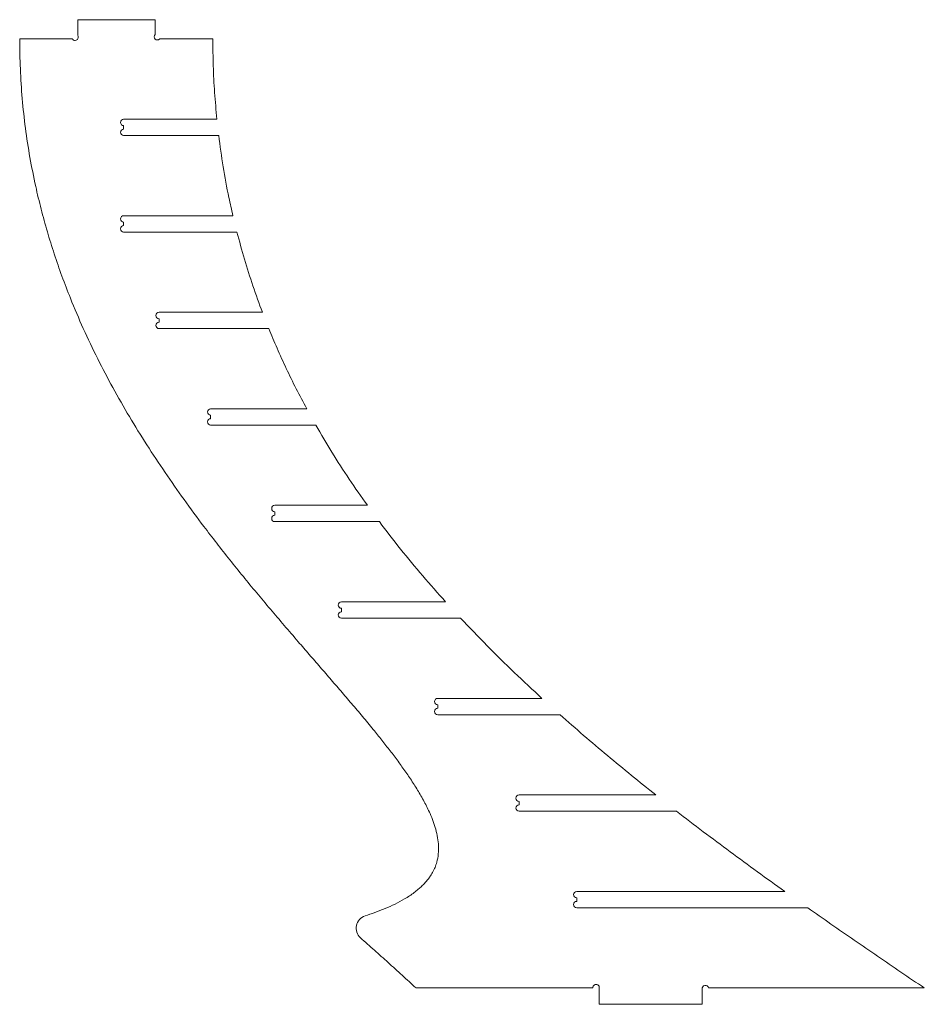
# Model space of a CAD drawing. Header units: millimetres. Extents: x -2409 to 2875, y -3055 to 3327.
# Tile 2 of 8: x 1600 to 2303, y -1900 to -1135. Entities that reach past the tile are written whole.
import ezdxf

# ---------------------------------------------------------------- set-up
doc = ezdxf.new("R2010")
doc.units = ezdxf.units.MM

msp = doc.modelspace()

# ---------------------------------------------------------------- linework, layer by layer
at = {"color": 7, "linetype": 'Continuous', "lineweight": 15}
for p, q in [((1645.46, -1134.581), (1645.46, -1146.822)), ((1645.46, -1134.581), (1705.46, -1134.581)), ((1705.46, -1134.581), (1705.46, -1146.137)), ((1641.29, -1149.581), (1600.361, -1149.581)), ((1750.361, -1149.581), (1709.085, -1149.581)), ((1753.478, -1211.881), (1681.08, -1211.881)), ((1681.08, -1216.881), (1681.08, -1219.581)), ((1681.08, -1224.581), (1754.899, -1224.581)), ((1765.945, -1286.881), (1681.08, -1286.881)), ((1681.08, -1291.881), (1681.08, -1294.581)), ((1681.08, -1299.581), (1769.059, -1299.581)), ((1788.832, -1361.881), (1708.709, -1361.881)), ((1708.709, -1366.881), (1708.709, -1369.581)), ((1708.709, -1374.581), (1793.817, -1374.581)), ((1823.253, -1436.881), (1748.661, -1436.881)), ((1748.661, -1441.881), (1748.661, -1444.581)), ((1748.661, -1449.581), (1830.308, -1449.581)), ((1870.365, -1511.881), (1798.557, -1511.881)), ((1798.557, -1516.881), (1798.557, -1519.581)), ((1798.557, -1524.581), (1879.674, -1524.581)), ((1931.13, -1586.881), (1850.245, -1586.881)), ((1850.245, -1591.881), (1850.245, -1594.581)), ((1850.245, -1599.581), (1942.813, -1599.581)), ((2005.971, -1661.881), (1925.082, -1661.881)), ((1925.082, -1666.881), (1925.082, -1669.581)), ((1925.082, -1674.581), (2020.018, -1674.581)), ((2094.371, -1736.881), (1988.167, -1736.881)), ((1988.167, -1741.881), (1988.167, -1744.581)), ((1988.167, -1749.581), (2110.573, -1749.581)), ((2194.48, -1811.881), (2032.976, -1811.881)), ((2032.976, -1816.881), (2032.976, -1819.581)), ((2032.976, -1824.581), (2212.371, -1824.581)), ((2045.533, -1886.881), (1908.146, -1886.881)), ((2050.504, -1899.581), (2050.504, -1886.881)), ((2130.504, -1887.862), (2130.504, -1899.581)), ((2302.909, -1886.881), (2135.407, -1886.881)), ((2050.504, -1899.581), (2130.504, -1899.581))]:
    msp.add_line(p, q, dxfattribs=at)
for centre, radius, start, end in [((1643.375, -1148.202), 2.5, 213.488166, 33.488166), ((1707.272, -1147.859), 2.5, 136.464739, 316.464739), ((1681.08, -1214.381), 2.5, 90, 270), ((1681.08, -1222.081), 2.5, 90, 270), ((1681.08, -1289.381), 2.5, 90, 270), ((1681.08, -1297.081), 2.5, 90, 270), ((1708.709, -1364.381), 2.5, 90, 270), ((1708.709, -1372.081), 2.5, 90, 270), ((1748.661, -1439.381), 2.5, 90, 270), ((1748.661, -1447.081), 2.5, 90, 270), ((1798.557, -1514.381), 2.5, 90, 270), ((1798.557, -1522.081), 2.5, 90, 270), ((1850.245, -1589.381), 2.5, 90, 270), ((1850.245, -1597.081), 2.5, 90, 270), ((1925.082, -1664.381), 2.5, 90, 270), ((1925.082, -1672.081), 2.5, 90, 270), ((1988.167, -1739.381), 2.5, 90, 270), ((1988.167, -1747.081), 2.5, 90, 270), ((2032.976, -1814.381), 2.5, 90, 270), ((2032.976, -1822.081), 2.5, 90, 270), ((1871.63, -1840.428), 10, 108.008336, 228.548947), ((2048.019, -1886.609), 2.5, 353.753145, 186.246855), ((2132.955, -1887.372), 2.5, 11.312671, 191.312671)]:
    msp.add_arc(centre, radius, start, end, dxfattribs=at)
for points, knots in [([(1600.361, -1149.581), (1600.456, -1157.338), (1600.645, -1172.805), (1602.192, -1195.91), (1604.667, -1218.845), (1608.156, -1241.606), (1612.314, -1262.581), (1616.909, -1281.815), (1621.72, -1299.315), (1627.124, -1316.69), (1633.115, -1333.949), (1640.535, -1353.306), (1649.68, -1374.75), (1660.691, -1397.878), (1672.663, -1420.698), (1685.399, -1442.981), (1698.944, -1464.931), (1713.122, -1486.403), (1727.928, -1507.521), (1741.412, -1525.765), (1753.348, -1541.32), (1763.585, -1554.313), (1773.949, -1567.162), (1784.448, -1579.911), (1795.042, -1592.555), (1805.823, -1605.242), (1815.893, -1616.963), (1825.225, -1627.762), (1833.761, -1637.615), (1842.291, -1647.472), (1850.786, -1657.33), (1859.225, -1667.212), (1867.598, -1677.152), (1875.329, -1686.525), (1882.398, -1695.318), (1888.795, -1703.52), (1895.007, -1711.802), (1900.988, -1720.187), (1905.752, -1727.324), (1909.389, -1733.15), (1912.028, -1737.612), (1914.534, -1742.127), (1916.89, -1746.713), (1919.29, -1751.856), (1921.563, -1757.459), (1923.598, -1763.712), (1925.037, -1769.965), (1925.776, -1776.402), (1925.647, -1782.812), (1924.601, -1788.469), (1922.973, -1793.22), (1921.109, -1797.114), (1919.025, -1800.442), (1916.879, -1803.272), (1914.784, -1805.673), (1912.462, -1808.009), (1909.772, -1810.408), (1906.674, -1812.854), (1903.13, -1815.329), (1898.227, -1818.378), (1891.891, -1821.759), (1884.121, -1825.255), (1876.321, -1828.307), (1871.076, -1830.066), (1868.538, -1830.918)], [0, 0, 0, 0, 0.0287885, 0.0574071, 0.0859112, 0.1143897, 0.1428491, 0.1652576, 0.187775, 0.2102049, 0.2327824, 0.2555757, 0.2871391, 0.319286, 0.350632, 0.3827665, 0.4145318, 0.4463552, 0.4782577, 0.5102526, 0.5305519, 0.551033, 0.57165, 0.5918221, 0.6123361, 0.6328771, 0.6536184, 0.669694, 0.6858551, 0.7020047, 0.7180797, 0.7341545, 0.7502393, 0.7663212, 0.7792518, 0.7921155, 0.8049269, 0.8176771, 0.8303381, 0.8367717, 0.8431689, 0.849578, 0.8559353, 0.8623023, 0.8706364, 0.8783653, 0.8866848, 0.894413, 0.9023583, 0.9103927, 0.9156537, 0.9209604, 0.9263821, 0.930199, 0.9341328, 0.9382001, 0.9424173, 0.9475027, 0.9528425, 0.9584535, 0.9689245, 0.9794709, 0.9900642, 1, 1, 1, 1]), ([(1753.478, -1211.881), (1752.854, -1205.013), (1751.603, -1191.243), (1750.567, -1170.46), (1750.429, -1156.556), (1750.361, -1149.581)], [0, 0, 0, 0, 0.3315259, 0.6647035, 1, 1, 1, 1]), ([(1765.945, -1286.881), (1764.886, -1282.178), (1762.042, -1269.548), (1758.169, -1248.796), (1755.99, -1232.662), (1754.899, -1224.581)], [0, 0, 0, 0, 0.2284766, 0.6135906, 1, 1, 1, 1]), ([(1788.832, -1361.881), (1786.339, -1355.09), (1781.343, -1341.476), (1774.74, -1320.693), (1770.955, -1306.629), (1769.059, -1299.581)], [0, 0, 0, 0, 0.3318752, 0.6652172, 1, 1, 1, 1]), ([(1823.253, -1436.881), (1820.501, -1431.7), (1815.017, -1421.375), (1807.37, -1405.66), (1800.253, -1390.095), (1795.926, -1379.666), (1793.817, -1374.581)], [0, 0, 0, 0, 0.2552968, 0.5087072, 0.7604303, 1, 1, 1, 1]), ([(1870.365, -1511.881), (1865.638, -1505.155), (1856.138, -1491.638), (1842.754, -1470.867), (1834.436, -1456.641), (1830.308, -1449.581)], [0, 0, 0, 0, 0.3328418, 0.6689003, 1, 1, 1, 1]), ([(1931.13, -1586.881), (1925.166, -1580.172), (1913.243, -1566.758), (1896.051, -1546.003), (1885.138, -1531.728), (1879.674, -1524.581)], [0, 0, 0, 0, 0.3331366, 0.6661242, 1, 1, 1, 1]), ([(2005.971, -1661.881), (1998.773, -1655.193), (1984.343, -1641.785), (1963.248, -1621.042), (1949.627, -1606.737), (1942.813, -1599.581)], [0, 0, 0, 0, 0.3322032, 0.6659296, 1, 1, 1, 1]), ([(2094.371, -1736.881), (2088.062, -1731.848), (2075.428, -1721.769), (2056.742, -1706.339), (2038.222, -1690.654), (2026.095, -1679.946), (2020.018, -1674.581)], [0, 0, 0, 0, 0.24957879, 0.49973959, 0.74934271, 1, 1, 1, 1]), ([(2194.48, -1811.881), (2187.393, -1806.794), (2173.224, -1796.623), (2152.158, -1781.144), (2131.244, -1765.505), (2117.462, -1754.889), (2110.573, -1749.581)], [0, 0, 0, 0, 0.25040699, 0.50064585, 0.75036644, 1, 1, 1, 1]), ([(2302.909, -1886.881), (2296.838, -1882.776), (2284.741, -1874.597), (2266.613, -1862.242), (2248.496, -1849.795), (2230.387, -1837.244), (2218.363, -1828.793), (2212.371, -1824.581)], [0, 0, 0, 0, 0.2000552, 0.3985953, 0.5988212, 0.800065, 1, 1, 1, 1]), ([(1865.01, -1847.924), (1868.632, -1851.132), (1875.824, -1857.503), (1886.625, -1867.205), (1897.391, -1876.972), (1904.574, -1883.59), (1908.146, -1886.881)], [0, 0, 0, 0, 0.24976133, 0.4958551, 0.74934432, 1, 1, 1, 1])]:
    msp.add_open_spline(points, degree=3, knots=knots, dxfattribs=at)

doc.saveas('drawing.dxf')
